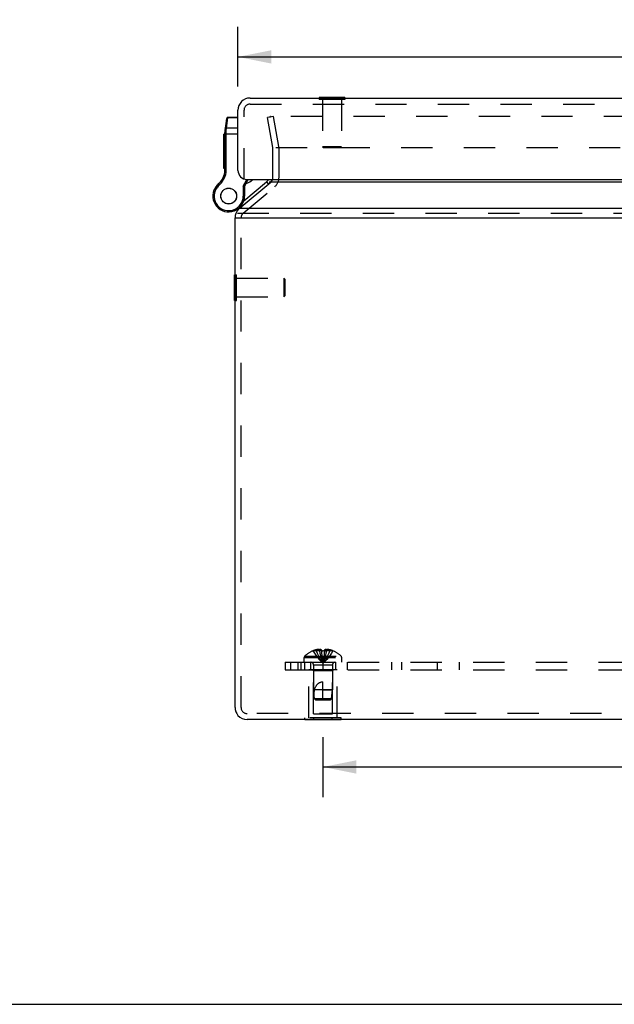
# Model space of a CAD drawing. Header units: inches. Extents: x 0 to 56.7, y 0 to 36.7.
# Tile 1 of 37: x 14.2 to 20.1, y 0 to 9.8. Entities that reach past the tile are written whole.
import ezdxf

# ---------------------------------------------------------------- set-up
doc = ezdxf.new("R2010")
doc.units = ezdxf.units.IN
doc.header["$LTSCALE"] = 3.116667
doc.header["$MEASUREMENT"] = 0
doc.linetypes.add('HIDDEN', pattern=[0.2, 0.1, -0.1])
doc.layers.get('0').update_dxf_attribs({"linetype": 'CONTINUOUS'})
for name, color, linetype in [('DEFAULT_2', 8, 'HIDDEN'), ('DIMENSIONS', 7, 'CONTINUOUS'), ('DOOR_ASSEMBLY', 7, 'CONTINUOUS'), ('SUBPANEL', 7, 'CONTINUOUS')]:
    doc.layers.add(name, color=color, linetype=linetype)
doc.styles.get("Standard").update_dxf_attribs({"font": 'arial.ttf'})
doc.dimstyles.new('DIMSTYLE_1', dxfattribs={"dimtxt": 0.25, "dimasz": 0.333333, "dimexe": 0.09, "dimexo": 0.07, "dimgap": 0.0375, "dimtad": 0, "dimtih": 1, "dimtoh": 1, "dimzin": 4, "dimdsep": 46, "dimtxsty": 'Standard', "dimblk": '_FILLED', "dimblk1": '_FILLED', "dimblk2": '_FILLED', "dimcen": 0.09, "dimadec": 3, "dimazin": 1, "dimtfac": 1, "dimtdec": 3, "dimtofl": 0, "dimtmove": 0, "dimatfit": 3, "dimldrblk": '_FILLED', "dimfxl": 0, "dimtolj": 1, "dimtzin": 4, "dimarcsym": 0})

# ---------------------------------------------------------------- blocks, each defined once
blk = doc.blocks.new('_FILLED')
at = {"color": 0, "linetype": 'ByBlock'}
blk.add_solid([(0, 0), (-1, 0.2), (-1, -0.2)], dxfattribs=at)
blk = doc.blocks.new('*D8')
at = {"layer": 'DIMENSIONS', "color": 2, "linetype": 'Continuous'}
for p, q in [((17.1841, 2.6581), (17.1841, 2.0618)), ((25.4341, 2.6581), (25.4341, 2.0618)), ((17.1841, 2.3618), (20.8444, 2.3618)), ((25.4341, 2.3618), (21.7737, 2.3618))]:
    blk.add_line(p, q, dxfattribs=at)
at = {"layer": 'DIMENSIONS', "color": 2, "linetype": 'Continuous', "xscale": 0.3333333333, "yscale": 0.3333333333, "zscale": 0.3333333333, "rotation": 180}
blk.add_blockref('_FILLED', (17.1841, 2.3618), dxfattribs=at)
at = {"layer": 'DIMENSIONS', "color": 2, "linetype": 'Continuous', "xscale": 0.3333333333, "yscale": 0.3333333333, "zscale": 0.3333333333}
blk.add_blockref('_FILLED', (25.4341, 2.3618), dxfattribs=at)
at = {"layer": 'DIMENSIONS', "color": 2, "linetype": 'Continuous', "insert": (21.3091, 2.4868), "char_height": 0.25, "width": 0.679368, "attachment_point": 2, "line_spacing_factor": 0.9}
blk.add_mtext('8.25', dxfattribs=at)
blk = doc.blocks.new('*D14')
at = {"layer": 'DIMENSIONS', "color": 2, "linetype": 'Continuous'}
for p, q in [((16.3385, 9.1307), (16.3385, 9.727)), ((26.2785, 9.1307), (26.2785, 9.727)), ((16.3385, 9.427), (20.2723, 9.427)), ((26.2785, 9.427), (22.3448, 9.427))]:
    blk.add_line(p, q, dxfattribs=at)
at = {"layer": 'DIMENSIONS', "color": 2, "linetype": 'Continuous', "xscale": 0.3333333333, "yscale": 0.3333333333, "zscale": 0.3333333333, "rotation": 180}
blk.add_blockref('_FILLED', (16.3385, 9.427), dxfattribs=at)
at = {"layer": 'DIMENSIONS', "color": 2, "linetype": 'Continuous', "xscale": 0.3333333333, "yscale": 0.3333333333, "zscale": 0.3333333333}
blk.add_blockref('_FILLED', (26.2785, 9.427), dxfattribs=at)
at = {"layer": 'DIMENSIONS', "color": 2, "linetype": 'Continuous', "insert": (21.3085, 9.552), "char_height": 0.25, "width": 1.822491, "attachment_point": 2, "line_spacing_factor": 0.9}
blk.add_mtext('9.94 DOOR', dxfattribs=at)

msp = doc.modelspace()

# ---------------------------------------------------------------- linework, layer by layer
at = {"color": 7, "linetype": 'Continuous'}
for p, q in [((16.3519, 7.9179), (16.6642, 8.1799)), ((16.3091, 7.8259), (16.3294, 7.8259)), ((16.3051, 7.0039), (16.3051, 7.2599)), ((16.3051, 7.2599), (16.3091, 7.2599)), ((16.3051, 7.0039), (16.3091, 7.0039)), ((17.0039, 2.8289), (17.0039, 2.8329)), ((17.3642, 2.8289), (17.0039, 2.8289)), ((17.094, 2.8289), (17.094, 2.8329)), ((17.2741, 2.8289), (17.2741, 2.8329)), ((17.3642, 2.8289), (17.3642, 2.8329)), ((0, 0), (56.6667, 0))]:
    msp.add_line(p, q, dxfattribs=at)
at = {"color": 3, "linetype": 'Continuous'}
for p, q in [((25.9683, 8.1808), (16.6498, 8.1808)), ((26.2842, 7.9179), (16.334, 7.9179)), ((16.3091, 2.9529), (16.3091, 7.8259)), ((16.3294, 7.8259), (26.2887, 7.8259)), ((26.1891, 2.8329), (16.4291, 2.8329))]:
    msp.add_line(p, q, dxfattribs=at)
at = {"color": 7, "linetype": 'Continuous'}
for centre, radius, start, end in [((16.6267, 8.2268), 0.06, 310, 332.76686), ((16.4291, 7.8259), 0.12, 130, 158.63163), ((16.4291, 2.9529), 0.12, 220.40271, 270)]:
    msp.add_arc(centre, radius, start, end, dxfattribs=at)
at = {"color": 3, "linetype": 'Continuous'}
for centre, start, end in [((16.4291, 7.8259), 158.63163, 180), ((16.4291, 2.9529), 180, 220.40271)]:
    msp.add_arc(centre, 0.12, start, end, dxfattribs=at)
at = {"layer": 'DEFAULT_2', "color": 8, "linetype": 'HIDDEN'}
for p, q in [((16.6926, 8.8332), (16.6335, 8.8228)), ((16.6858, 8.526), (16.6335, 8.8228)), ((25.9018, 8.8332), (16.6629, 8.8332)), ((16.7449, 8.5364), (16.6926, 8.8332)), ((16.7144, 8.526), (25.9037, 8.526)), ((16.6867, 8.2268), (16.6867, 8.5155)), ((16.7467, 8.2268), (16.7467, 8.5155)), ((16.3905, 7.8719), (16.7028, 8.1339)), ((16.334, 7.8719), (26.2842, 7.8719)), ((16.3691, 2.9529), (16.3691, 7.8259)), ((16.3091, 7.2599), (16.3231, 7.2599)), ((16.3231, 7.0039), (16.3231, 7.2599)), ((16.3231, 7.2259), (16.7951, 7.2259)), ((16.7951, 7.2259), (16.7951, 7.0379)), ((16.8051, 7.2159), (16.7951, 7.2259)), ((16.8051, 7.2159), (16.8051, 7.0479)), ((16.3091, 7.0039), (16.3231, 7.0039)), ((16.3231, 7.0379), (16.7951, 7.0379)), ((16.8051, 7.0479), (16.7951, 7.0379)), ((17.1156, 3.5172), (17.1156, 3.5273)), ((17.1492, 3.5172), (17.1492, 3.5322)), ((17.1686, 3.5172), (17.1686, 3.5273)), ((17.1996, 3.5273), (17.1996, 3.5172)), ((17.219, 3.5172), (17.219, 3.5322)), ((17.2526, 3.5172), (17.2526, 3.5273)), ((16.9976, 3.4039), (16.9976, 3.4504)), ((16.9976, 3.4504), (17.3706, 3.4504)), ((17.0038, 3.4649), (17.3643, 3.4649)), ((17.0848, 3.5168), (17.0846, 3.5172)), ((17.0858, 3.5172), (17.0848, 3.5168)), ((17.1686, 3.5172), (17.0858, 3.5172)), ((17.1686, 3.5172), (17.1707, 3.4948)), ((17.1686, 3.5172), (17.1686, 3.5168)), ((17.1707, 3.4951), (17.173, 3.4733)), ((17.173, 3.4735), (17.1755, 3.4524)), ((17.1755, 3.4526), (17.1782, 3.4321)), ((17.1996, 3.5172), (17.1974, 3.4948)), ((17.1996, 3.5172), (17.1995, 3.5168)), ((17.2823, 3.5172), (17.1996, 3.5172)), ((17.2823, 3.5172), (17.2833, 3.5168)), ((17.2836, 3.5172), (17.2833, 3.5168)), ((17.3706, 3.4039), (17.3706, 3.4504)), ((16.9976, 3.4039), (17.3706, 3.4039)), ((17.0901, 3.3757), (17.0901, 3.1289)), ((17.2781, 3.3757), (17.0901, 3.3757)), ((17.2781, 3.3757), (17.2781, 3.1289)), ((17.0441, 2.8499), (17.0441, 3.3289)), ((17.3241, 3.3289), (17.0441, 3.3289)), ((17.0891, 3.3189), (17.0791, 3.3289)), ((17.0891, 2.8914), (17.0891, 3.3189)), ((17.2791, 3.3189), (17.0891, 3.3189)), ((17.2791, 3.3189), (17.2891, 3.3289)), ((17.2791, 2.8914), (17.2791, 3.3189)), ((17.3241, 2.8499), (17.3241, 3.3289)), ((17.1841, 3.0289), (17.1841, 3.2089)), ((17.0991, 3.0388), (17.0901, 3.1289)), ((17.2781, 3.1289), (17.0901, 3.1289)), ((17.1101, 3.0289), (17.0991, 3.0388)), ((17.269, 3.0388), (17.0991, 3.0388)), ((17.1841, 3.1289), (17.2781, 3.1289)), ((17.2581, 3.0289), (17.269, 3.0388)), ((17.269, 3.0388), (17.2781, 3.1289)), ((17.1101, 3.0289), (17.2581, 3.0289)), ((26.1891, 2.8929), (16.4291, 2.8929)), ((17.0039, 2.8329), (17.0039, 2.8499)), ((17.3642, 2.8499), (17.0039, 2.8499)), ((17.0891, 2.8914), (17.2791, 2.8914)), ((17.094, 2.8329), (17.094, 2.8499)), ((17.2741, 2.8329), (17.2741, 2.8499)), ((17.3642, 2.8329), (17.3642, 2.8499))]:
    msp.add_line(p, q, dxfattribs=at)
for points in [[(16.6551, 8.8271), (16.655, 8.8265), (16.6549, 8.8258), (16.6549, 8.8253)], [(16.6549, 8.8253), (16.6549, 8.8252), (16.6549, 8.8246), (16.655, 8.824)], [(16.6629, 8.8332), (16.6623, 8.8332), (16.6616, 8.8331), (16.661, 8.833), (16.6604, 8.8328), (16.6598, 8.8326), (16.6592, 8.8323), (16.6587, 8.832), (16.6582, 8.8317), (16.6577, 8.8313), (16.6572, 8.8309), (16.6568, 8.8304), (16.6564, 8.8299), (16.6561, 8.8294), (16.6557, 8.8288), (16.6555, 8.8283), (16.6553, 8.8277), (16.6551, 8.8271)], [(17.1492, 3.5322), (17.1451, 3.5319), (17.1411, 3.5316), (17.137, 3.5311), (17.1329, 3.5306), (17.1287, 3.5299), (17.1244, 3.5292), (17.12, 3.5283), (17.1156, 3.5273)], [(17.1686, 3.5273), (17.1661, 3.5282), (17.1637, 3.5291), (17.1613, 3.5298), (17.1589, 3.5305), (17.1564, 3.5311), (17.154, 3.5315), (17.1516, 3.5319), (17.1492, 3.5322)], [(17.219, 3.5322), (17.2165, 3.5319), (17.2141, 3.5315), (17.2117, 3.5311), (17.2093, 3.5305), (17.2068, 3.5298), (17.2044, 3.5291), (17.202, 3.5282), (17.1996, 3.5273)], [(17.2526, 3.5273), (17.2481, 3.5283), (17.2437, 3.5292), (17.2394, 3.5299), (17.2352, 3.5306), (17.2311, 3.5311), (17.227, 3.5316), (17.223, 3.5319), (17.219, 3.5322)], [(17.0848, 3.5168), (17.0985, 3.4948), (17.1133, 3.4733), (17.1293, 3.4524), (17.1464, 3.4321), (17.1647, 3.4124), (17.1841, 3.3932)], [(17.1156, 3.5172), (17.125, 3.4951), (17.1352, 3.4735), (17.1463, 3.4526), (17.1581, 3.4322), (17.1707, 3.4124), (17.1841, 3.3932)], [(17.1492, 3.5172), (17.154, 3.4951), (17.1592, 3.4735), (17.1648, 3.4526), (17.1708, 3.4322), (17.1772, 3.4124), (17.1841, 3.3932)], [(17.1789, 3.5172), (17.1737, 3.5171), (17.1686, 3.5168)], [(17.1782, 3.4322), (17.181, 3.4124), (17.1841, 3.3932)], [(17.1782, 3.4321), (17.181, 3.4124), (17.1841, 3.3932)], [(17.1789, 3.5172), (17.1841, 3.5172), (17.1892, 3.5172)], [(17.219, 3.5172), (17.2141, 3.4951), (17.2089, 3.4735), (17.2033, 3.4526), (17.1973, 3.4322), (17.1909, 3.4124), (17.1841, 3.3932)], [(17.2526, 3.5172), (17.2431, 3.4951), (17.2329, 3.4735), (17.2219, 3.4526), (17.21, 3.4322), (17.1974, 3.4124), (17.1841, 3.3932)], [(17.2833, 3.5168), (17.2696, 3.4948), (17.2548, 3.4733), (17.2388, 3.4524), (17.2217, 3.4321), (17.2034, 3.4124), (17.1841, 3.3932)], [(17.1974, 3.4951), (17.1951, 3.4733), (17.1926, 3.4524), (17.1899, 3.4321), (17.1871, 3.4124), (17.1841, 3.3932)], [(17.1951, 3.4735), (17.1926, 3.4526), (17.1899, 3.4322), (17.1871, 3.4124), (17.1841, 3.3932)], [(17.1995, 3.5168), (17.1944, 3.5171), (17.1892, 3.5172)], [(17.1, 3.1289), (17.1021, 3.1362), (17.1044, 3.1432), (17.1069, 3.1496), (17.1095, 3.1556), (17.1123, 3.1612), (17.1152, 3.1663), (17.1182, 3.1711), (17.1212, 3.1754), (17.1243, 3.1794), (17.1274, 3.1829), (17.1305, 3.1862), (17.1337, 3.1892), (17.1369, 3.1919), (17.1401, 3.1943), (17.1433, 3.1965), (17.1465, 3.1986), (17.1498, 3.2004), (17.1532, 3.2021), (17.1568, 3.2036), (17.1604, 3.205), (17.1642, 3.2061), (17.1681, 3.2071), (17.172, 3.2079), (17.176, 3.2084), (17.18, 3.2088), (17.1841, 3.2089)], [(17.0991, 3.0388), (17.0982, 3.0503), (17.0975, 3.0619), (17.097, 3.0737), (17.0969, 3.0854), (17.0971, 3.0969), (17.0977, 3.1081), (17.0986, 3.1187), (17.1, 3.1289)], [(17.0991, 3.0388), (17.102, 3.0362), (17.1075, 3.0312)]]:
    msp.add_lwpolyline(points, dxfattribs=at)
for centre, radius, start, end in [((16.6267, 8.5155), 0.06, 0, 10), ((16.6267, 8.5155), 0.12, 0, 10), ((16.6267, 8.2268), 0.06, 332.76686, 360), ((16.6267, 8.2268), 0.12, 310, 360), ((16.4291, 7.8259), 0.06, 130, 180), ((17.1841, 3.2751), 0.2614, 105.19411, 112.08938), ((17.1841, 3.2751), 0.2614, 67.91062, 74.80589), ((17.0176, 3.4504), 0.02, 133.5138, 180), ((17.1841, 3.2751), 0.2618, 112.33569, 133.5138), ((17.1841, 3.2751), 0.2618, 46.4862, 67.66431), ((17.3506, 3.4504), 0.02, 0, 46.4862), ((17.0619, 3.3757), 0.0282, 0, 90), ((17.3063, 3.3757), 0.0282, 90, 180), ((16.4291, 2.9529), 0.06, 180, 270)]:
    msp.add_arc(centre, radius, start, end, dxfattribs=at)
at = {"layer": 'DOOR_ASSEMBLY', "color": 3, "linetype": 'Continuous'}
for p, q in [((16.4585, 9.0174), (26.1585, 9.0174)), ((16.3385, 8.2974), (16.3385, 8.8974)), ((16.4285, 8.2074), (26.1885, 8.2074))]:
    msp.add_line(p, q, dxfattribs=at)
at = {"layer": 'DOOR_ASSEMBLY', "color": 7, "linetype": 'Continuous'}
for p, q in [((17.1455, 9.0214), (17.1455, 9.0174)), ((17.4015, 9.0214), (17.1455, 9.0214)), ((17.4015, 9.0214), (17.4015, 9.0174)), ((16.2249, 8.7177), (16.2391, 8.8188)), ((16.2391, 8.8188), (16.2398, 8.8254)), ((16.3385, 8.8188), (16.2391, 8.8188)), ((16.3385, 8.8254), (16.2398, 8.8254)), ((16.2097, 8.691), (16.2269, 8.8142)), ((16.1985, 8.3162), (16.1985, 8.6566)), ((16.2085, 8.6566), (16.1985, 8.6566)), ((16.2085, 8.6564), (16.1985, 8.6564)), ((16.2085, 8.648), (16.1985, 8.648)), ((16.2085, 8.2972), (16.2085, 8.6737)), ((16.2085, 8.6618), (16.3385, 8.6618)), ((16.2177, 8.6767), (16.2181, 8.6767)), ((16.2181, 8.6767), (16.2185, 8.6768)), ((16.2185, 8.6768), (16.2189, 8.6768)), ((16.2189, 8.6768), (16.2193, 8.6768)), ((16.2193, 8.6768), (16.2198, 8.6768)), ((16.2198, 8.6768), (16.2202, 8.6768)), ((16.2202, 8.6768), (16.2206, 8.6768)), ((16.2206, 8.6768), (16.2211, 8.6768)), ((16.2211, 8.6768), (16.2215, 8.6768)), ((16.2215, 8.6801), (16.2216, 8.6813)), ((16.2215, 8.6788), (16.2215, 8.6801)), ((16.2215, 8.6775), (16.2215, 8.6788)), ((16.2215, 8.2972), (16.2215, 8.6775)), ((16.2216, 8.6838), (16.2217, 8.6851)), ((16.2216, 8.6826), (16.2216, 8.6838)), ((16.2216, 8.6813), (16.2216, 8.6826)), ((16.2217, 8.6851), (16.2218, 8.6863)), ((16.2218, 8.6876), (16.2219, 8.6888)), ((16.2218, 8.6863), (16.2218, 8.6876)), ((16.2219, 8.6888), (16.222, 8.69)), ((16.222, 8.69), (16.2221, 8.6912)), ((16.2221, 8.6912), (16.2222, 8.6924)), ((16.2222, 8.6924), (16.2223, 8.6936)), ((16.2223, 8.6936), (16.2224, 8.6947)), ((16.2224, 8.6947), (16.2225, 8.6959)), ((16.2225, 8.6959), (16.2249, 8.7177)), ((16.3385, 8.7177), (16.2249, 8.7177)), ((16.2085, 8.5974), (16.1985, 8.5974)), ((16.2085, 8.589), (16.1985, 8.589)), ((16.2085, 8.5806), (16.1985, 8.5806)), ((16.2085, 8.5285), (16.1985, 8.5285)), ((16.2085, 8.5201), (16.1985, 8.5201)), ((16.2085, 8.5117), (16.1985, 8.5117)), ((16.2085, 8.4648), (16.1985, 8.4648)), ((16.2085, 8.4564), (16.1985, 8.4564)), ((16.2085, 8.448), (16.1985, 8.448)), ((16.2085, 8.3933), (16.1985, 8.3933)), ((16.2085, 8.3849), (16.1985, 8.3849)), ((16.2085, 8.3765), (16.1985, 8.3765)), ((16.2085, 8.3246), (16.1985, 8.3246)), ((16.2085, 8.3162), (16.1985, 8.3162)), ((16.207, 8.278), (16.2199, 8.276)), ((16.2085, 8.2972), (16.2215, 8.2972)), ((16.1401, 8.1573), (16.1486, 8.1474)), ((16.3907, 8.1401), (16.4258, 8.2075)), ((16.3907, 8.1401), (16.3907, 8.0419)), ((16.4037, 8.1369), (16.3907, 8.1401)), ((16.3963, 7.9943), (16.6222, 8.1838)), ((16.4037, 8.1369), (16.4404, 8.2074)), ((16.4037, 8.1369), (16.4037, 8.0419)), ((16.6222, 8.1838), (16.6414, 8.1608)), ((16.1102, 8.1213), (16.1102, 8.1213)), ((16.1102, 8.1213), (16.1214, 8.1147)), ((16.1102, 8.1213), (16.1214, 8.1148)), ((16.1214, 8.1147), (16.1214, 8.1148)), ((16.4037, 8.0419), (16.3907, 8.0419)), ((16.3036, 7.8953), (16.304, 7.8954))]:
    msp.add_line(p, q, dxfattribs=at)
at = {"layer": 'DOOR_ASSEMBLY', "color": 8, "linetype": 'HIDDEN'}
for p, q in [((17.1455, 9.0174), (17.1455, 9.0034)), ((17.4015, 9.0174), (17.4015, 9.0034)), ((16.4585, 8.9574), (26.1585, 8.9574)), ((17.4015, 9.0034), (17.1455, 9.0034)), ((17.1795, 9.0034), (17.1795, 8.5314)), ((17.3675, 9.0034), (17.3675, 8.5314)), ((16.3985, 8.2074), (16.3985, 8.8974)), ((17.1895, 8.5214), (17.1795, 8.5314)), ((17.3675, 8.5314), (17.1795, 8.5314)), ((17.3575, 8.5214), (17.3675, 8.5314)), ((17.3575, 8.5214), (17.1895, 8.5214))]:
    msp.add_line(p, q, dxfattribs=at)
at = {"layer": 'DOOR_ASSEMBLY', "color": 7, "linetype": 'Continuous'}
for points in [[(16.2262, 8.809), (16.2262, 8.8092), (16.2263, 8.8094), (16.2263, 8.8096), (16.2263, 8.8098), (16.2264, 8.8099), (16.2264, 8.8101), (16.2265, 8.8103), (16.2265, 8.8105), (16.2266, 8.8107), (16.2267, 8.8109), (16.2267, 8.8111), (16.2268, 8.8113), (16.2269, 8.8114), (16.2269, 8.8116), (16.227, 8.8118), (16.2271, 8.812), (16.2272, 8.8122), (16.2273, 8.8123), (16.2274, 8.8125), (16.2275, 8.8127), (16.2276, 8.8129), (16.2277, 8.813), (16.2278, 8.8132), (16.2279, 8.8134), (16.228, 8.8135), (16.2281, 8.8137), (16.2282, 8.8138), (16.2283, 8.814), (16.2285, 8.8142), (16.2286, 8.8143), (16.2287, 8.8145), (16.2289, 8.8146), (16.229, 8.8148), (16.2291, 8.8149), (16.2293, 8.8151), (16.2294, 8.8152), (16.2296, 8.8154), (16.2297, 8.8155), (16.2299, 8.8156), (16.23, 8.8158), (16.2302, 8.8159), (16.2303, 8.816), (16.2305, 8.8161), (16.2307, 8.8163), (16.2308, 8.8164), (16.231, 8.8165), (16.2312, 8.8166), (16.2313, 8.8167), (16.2315, 8.8168), (16.2317, 8.817), (16.2319, 8.8171), (16.2321, 8.8172), (16.2322, 8.8173), (16.2324, 8.8174), (16.2326, 8.8175), (16.2328, 8.8175), (16.233, 8.8176), (16.2332, 8.8177), (16.2334, 8.8178), (16.2336, 8.8179), (16.2338, 8.818), (16.234, 8.818), (16.2342, 8.8181), (16.2344, 8.8182), (16.2346, 8.8182), (16.2348, 8.8183), (16.235, 8.8183), (16.2352, 8.8184), (16.2354, 8.8184), (16.2356, 8.8185), (16.2358, 8.8185), (16.2361, 8.8186), (16.2363, 8.8186), (16.2365, 8.8187), (16.2367, 8.8187), (16.2369, 8.8187), (16.2371, 8.8187), (16.2373, 8.8188), (16.2376, 8.8188), (16.2378, 8.8188), (16.238, 8.8188), (16.2382, 8.8188), (16.2384, 8.8188), (16.2387, 8.8188), (16.2389, 8.8188), (16.2391, 8.8188)], [(16.2085, 8.6737), (16.2085, 8.6738), (16.2085, 8.6738), (16.2085, 8.6739), (16.2085, 8.6739), (16.2086, 8.674), (16.2086, 8.674), (16.2086, 8.6741), (16.2086, 8.6741), (16.2087, 8.6742), (16.2087, 8.6742), (16.2087, 8.6743), (16.2088, 8.6743), (16.2088, 8.6744), (16.2089, 8.6744), (16.2089, 8.6745), (16.209, 8.6745), (16.209, 8.6746), (16.2091, 8.6746), (16.2092, 8.6747), (16.2092, 8.6747), (16.2093, 8.6748), (16.2094, 8.6748), (16.2095, 8.6749), (16.2095, 8.6749), (16.2096, 8.675), (16.2097, 8.675), (16.2098, 8.6751), (16.2099, 8.6751), (16.21, 8.6752), (16.2101, 8.6752), (16.2102, 8.6753), (16.2103, 8.6753), (16.2104, 8.6754), (16.2106, 8.6754), (16.2107, 8.6754), (16.2108, 8.6755), (16.2109, 8.6755), (16.211, 8.6756), (16.2112, 8.6756), (16.2113, 8.6757), (16.2114, 8.6757), (16.2116, 8.6757), (16.2117, 8.6758), (16.2119, 8.6758), (16.212, 8.6759), (16.2122, 8.6759), (16.2123, 8.6759), (16.2125, 8.676), (16.2126, 8.676), (16.2128, 8.676), (16.213, 8.6761), (16.2131, 8.6761), (16.2133, 8.6761), (16.2135, 8.6762), (16.2136, 8.6762), (16.2138, 8.6762), (16.214, 8.6763), (16.2142, 8.6763), (16.2143, 8.6763), (16.2145, 8.6764), (16.2147, 8.6764), (16.2149, 8.6764), (16.2151, 8.6764), (16.2153, 8.6765), (16.2155, 8.6765), (16.2156, 8.6765), (16.2158, 8.6765), (16.216, 8.6766), (16.2162, 8.6766), (16.2164, 8.6766), (16.2166, 8.6766), (16.2168, 8.6766), (16.217, 8.6767), (16.2172, 8.6767), (16.2175, 8.6767), (16.2177, 8.6767)], [(16.2097, 8.691), (16.2097, 8.6911), (16.2098, 8.6913), (16.2098, 8.6914), (16.2098, 8.6915), (16.2098, 8.6916), (16.2099, 8.6917), (16.2099, 8.6918), (16.21, 8.692), (16.21, 8.6921), (16.2101, 8.6922), (16.2101, 8.6923), (16.2102, 8.6924), (16.2102, 8.6925), (16.2103, 8.6926), (16.2104, 8.6927), (16.2104, 8.6928), (16.2105, 8.6929), (16.2106, 8.693), (16.2107, 8.6931), (16.2107, 8.6932), (16.2108, 8.6933), (16.2109, 8.6934), (16.211, 8.6935), (16.2111, 8.6936), (16.2112, 8.6937), (16.2113, 8.6938), (16.2114, 8.6939), (16.2115, 8.694), (16.2116, 8.6941), (16.2118, 8.6942), (16.2119, 8.6943), (16.212, 8.6944), (16.2121, 8.6945), (16.2122, 8.6945), (16.2124, 8.6946), (16.2125, 8.6947), (16.2126, 8.6948), (16.2128, 8.6949), (16.2129, 8.6949), (16.2131, 8.695), (16.2132, 8.6951), (16.2134, 8.6952), (16.2135, 8.6952), (16.2137, 8.6953), (16.2138, 8.6954), (16.214, 8.6954), (16.2141, 8.6955), (16.2143, 8.6956), (16.2145, 8.6956), (16.2146, 8.6957), (16.2148, 8.6957), (16.215, 8.6958), (16.2151, 8.6958), (16.2153, 8.6959), (16.2155, 8.6959), (16.2157, 8.696), (16.2159, 8.696), (16.216, 8.6961), (16.2162, 8.6961), (16.2164, 8.6962), (16.2166, 8.6962), (16.2168, 8.6962), (16.217, 8.6963), (16.2172, 8.6963), (16.2174, 8.6963), (16.2176, 8.6964), (16.2178, 8.6964), (16.218, 8.6964), (16.2182, 8.6964), (16.2184, 8.6965), (16.2186, 8.6965), (16.2188, 8.6965), (16.219, 8.6965), (16.2192, 8.6965), (16.2194, 8.6965), (16.2196, 8.6965), (16.2198, 8.6965), (16.22, 8.6965), (16.2202, 8.6965), (16.2205, 8.6965), (16.2207, 8.6965), (16.2209, 8.6965), (16.2211, 8.6965), (16.2213, 8.6965), (16.2215, 8.6965), (16.2217, 8.6965), (16.2219, 8.6965), (16.2222, 8.6965), (16.2224, 8.6965), (16.2226, 8.6964)], [(16.2121, 8.7079), (16.2121, 8.7081), (16.2121, 8.7082), (16.2122, 8.7084), (16.2122, 8.7086), (16.2122, 8.7088), (16.2123, 8.709), (16.2123, 8.7092), (16.2124, 8.7094), (16.2125, 8.7096), (16.2125, 8.7098), (16.2126, 8.7099), (16.2127, 8.7101), (16.2127, 8.7103), (16.2128, 8.7105), (16.2129, 8.7107), (16.213, 8.7109), (16.213, 8.711), (16.2131, 8.7112), (16.2132, 8.7114), (16.2133, 8.7116), (16.2134, 8.7117), (16.2135, 8.7119), (16.2136, 8.7121), (16.2137, 8.7122), (16.2138, 8.7124), (16.214, 8.7126), (16.2141, 8.7127), (16.2142, 8.7129), (16.2143, 8.713), (16.2145, 8.7132), (16.2146, 8.7133), (16.2147, 8.7135), (16.2148, 8.7136), (16.215, 8.7138), (16.2151, 8.7139), (16.2153, 8.7141), (16.2154, 8.7142), (16.2156, 8.7144), (16.2157, 8.7145), (16.2159, 8.7146), (16.216, 8.7148), (16.2162, 8.7149), (16.2164, 8.715), (16.2165, 8.7151), (16.2167, 8.7153), (16.2169, 8.7154), (16.217, 8.7155), (16.2172, 8.7156), (16.2174, 8.7157), (16.2176, 8.7158), (16.2177, 8.7159), (16.2179, 8.716), (16.2181, 8.7161), (16.2183, 8.7162), (16.2185, 8.7163), (16.2187, 8.7164), (16.2189, 8.7165), (16.2191, 8.7166), (16.2193, 8.7167), (16.2194, 8.7167), (16.2196, 8.7168), (16.2198, 8.7169), (16.22, 8.717), (16.2203, 8.717), (16.2205, 8.7171), (16.2207, 8.7172), (16.2209, 8.7172), (16.2211, 8.7173), (16.2213, 8.7173), (16.2215, 8.7174), (16.2217, 8.7174), (16.2219, 8.7175), (16.2221, 8.7175), (16.2223, 8.7175), (16.2226, 8.7176), (16.2228, 8.7176), (16.223, 8.7176), (16.2232, 8.7176), (16.2234, 8.7177), (16.2236, 8.7177), (16.2239, 8.7177), (16.2241, 8.7177), (16.2243, 8.7177), (16.2245, 8.7177), (16.2247, 8.7177), (16.2249, 8.7177)]]:
    msp.add_lwpolyline(points, dxfattribs=at)
for radius in [0.079, 0.078]:
    msp.add_circle((16.2462, 8.0419), radius, dxfattribs=at)
at = {"layer": 'DOOR_ASSEMBLY', "color": 3, "linetype": 'Continuous'}
for centre, radius, start, end in [((16.4585, 8.8974), 0.12, 90, 180), ((16.4285, 8.2974), 0.09, 180, 270)]:
    msp.add_arc(centre, radius, start, end, dxfattribs=at)
at = {"layer": 'DOOR_ASSEMBLY', "color": 8, "linetype": 'HIDDEN'}
msp.add_arc((16.4585, 8.8974), 0.06, 90, 180, dxfattribs=at)
at = {"layer": 'DOOR_ASSEMBLY', "color": 7, "linetype": 'Continuous'}
for centre, radius, start, end in [((16.2398, 8.8124), 0.013, 90, 172.02427), ((16.3335, 8.6737), 0.125, 172.03825, 180), ((16.0094, 8.3087), 0.2, 310.79327, 351.15991), ((16.0094, 8.3087), 0.213, 310.79327, 351.15991), ((16.0835, 8.2972), 0.125, 351.15991, 360), ((16.0835, 8.2972), 0.138, 351.15991, 360), ((16.2462, 8.0419), 0.1575, 127.31101, 149.72135), ((16.2329, 8.0497), 0.1421, 130.79327, 149.73501), ((16.2329, 8.0497), 0.1291, 130.79327, 149.73501), ((16.3466, 8.3641), 0.21, 290.29811, 311.72876), ((16.5611, 8.2565), 0.095, 310, 328.8592), ((16.2462, 8.0419), 0.1575, 149.73501, 360), ((16.2462, 8.0419), 0.1445, 149.73501, 360), ((16.2092, 8.1375), 0.26, 291.378, 310)]:
    msp.add_arc(centre, radius, start, end, dxfattribs=at)
at = {"layer": 'SUBPANEL', "color": 8, "linetype": 'HIDDEN'}
for p, q in [((16.8091, 3.4039), (16.8091, 3.3289)), ((16.8091, 3.4039), (25.8091, 3.4039)), ((16.8608, 3.4039), (16.8608, 3.3289)), ((16.9341, 3.4039), (16.9341, 3.3289)), ((16.9631, 3.4039), (16.9631, 3.3289)), ((17.0031, 3.3289), (17.0031, 3.4039)), ((17.0591, 3.4039), (17.0591, 3.3289)), ((17.1841, 3.4039), (17.1841, 3.3289)), ((17.3091, 3.4039), (17.3091, 3.3289)), ((17.426, 3.4039), (17.426, 3.3289)), ((17.8656, 3.4039), (17.8656, 3.3289)), ((17.9668, 3.4039), (17.9668, 3.3289)), ((18.3251, 3.3289), (18.3251, 3.4039)), ((18.5431, 3.3289), (18.5431, 3.4039)), ((16.8091, 3.3289), (25.8091, 3.3289))]:
    msp.add_line(p, q, dxfattribs=at)

# ---------------------------------------------------------------- dimensions: what is measured, and where the dimension line sits
at = {"layer": 'DIMENSIONS', "color": 2, "linetype": 'Continuous'}
dim = msp.add_linear_dim(base=(16.3385, 9.427), p1=(26.2785, 9.797), p2=(16.3385, 9.797), angle=180, text='<> DOOR', dimstyle='DIMSTYLE_1', dxfattribs=at)
dim.commit()
dim.dimension.update_dxf_attribs({"geometry": '*D14', "text_midpoint": (21.3085, 9.427), "dimtype": 160})
dim = msp.add_linear_dim(base=(25.4341, 2.3618), p1=(17.1841, 1.9918), p2=(25.4341, 1.9918), dimstyle='DIMSTYLE_1', dxfattribs=at)
dim.commit()
dim.dimension.update_dxf_attribs({"geometry": '*D8', "text_midpoint": (21.3087, 2.3604), "dimtype": 160})

doc.saveas('drawing.dxf')
